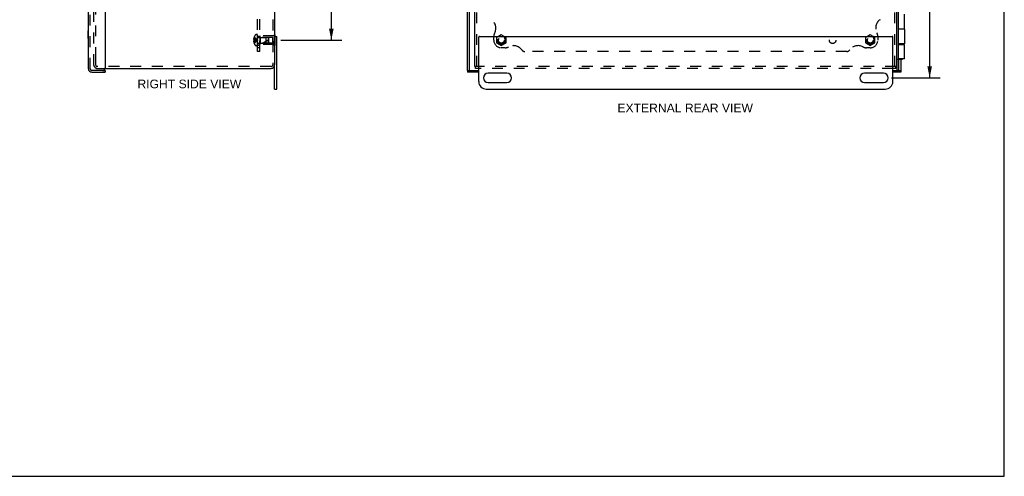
# Model space of a CAD drawing. Header units: inches. Extents: x 0 to 65.4, y 0 to 42.3.
# Tile 5 of 7: x 32.7 to 65.4, y 0 to 15.2. Entities that reach past the tile are written whole.
import ezdxf

# ---------------------------------------------------------------- set-up
doc = ezdxf.new("R2010")
doc.units = ezdxf.units.IN
doc.header["$LTSCALE"] = 3.596154
doc.header["$MEASUREMENT"] = 0
doc.linetypes.add('HIDDEN', pattern=[0.2, 0.1, -0.1])
doc.layers.get('0').update_dxf_attribs({"linetype": 'CONTINUOUS'})
for name, color, linetype in [('DEFAULT_2', 8, 'HIDDEN'), ('DIMENSIONS', 7, 'CONTINUOUS'), ('DOOR_ASSEMBLY', 7, 'CONTINUOUS'), ('SUBPANEL', 7, 'CONTINUOUS')]:
    doc.layers.add(name, color=color, linetype=linetype)
doc.styles.get("Standard").update_dxf_attribs({"font": 'arial.ttf'})
doc.dimstyles.new('DIMSTYLE_1', dxfattribs={"dimtxt": 0.288462, "dimasz": 0.384615, "dimexe": 0.09, "dimexo": 0.07, "dimgap": 0.0375, "dimtad": 0, "dimtih": 1, "dimtoh": 1, "dimzin": 4, "dimdsep": 46, "dimtxsty": 'Standard', "dimblk": '_FILLED', "dimblk1": '_FILLED', "dimblk2": '_FILLED', "dimcen": 0.09, "dimazin": 1, "dimtfac": 1, "dimtdec": 3, "dimtofl": 0, "dimtmove": 0, "dimatfit": 3, "dimldrblk": '_FILLED', "dimfxl": 0, "dimtolj": 1, "dimtzin": 4, "dimarcsym": 0})

# ---------------------------------------------------------------- blocks, each defined once
blk = doc.blocks.new('_FILLED')
at = {"color": 0, "linetype": 'ByBlock'}
blk.add_solid([(0, 0), (-1, 0.2), (-1, -0.2)], dxfattribs=at)
blk = doc.blocks.new('*D12')
at = {"layer": 'DIMENSIONS', "color": 2, "linetype": 'Continuous'}
for p, q in [((61.64, 29.986), (63.253, 29.986)), ((62.907, 29.986), (62.907, 21.9)), ((62.907, 13.236), (62.907, 21.323)), ((61.64, 13.236), (63.253, 13.236))]:
    blk.add_line(p, q, dxfattribs=at)
at = {"layer": 'DIMENSIONS', "color": 2, "linetype": 'Continuous', "xscale": 0.3846153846, "yscale": 0.3846153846, "zscale": 0.3846153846}
for p, rotation in [((62.907, 29.986), 90), ((62.907, 13.236), 270)]:
    blk.add_blockref('_FILLED', p, dxfattribs=dict(at, rotation=rotation))
at = {"layer": 'DIMENSIONS', "color": 2, "linetype": 'Continuous', "insert": (62.907, 21.756), "char_height": 0.2885, "width": 1.00801, "attachment_point": 2, "line_spacing_factor": 0.9}
blk.add_mtext('16.75', dxfattribs=at)
blk = doc.blocks.new('*D13')
at = {"layer": 'DIMENSIONS', "color": 2, "linetype": 'Continuous'}
for p, q in [((41.368, 28.736), (43.386, 28.736)), ((43.04, 28.736), (43.04, 21.9)), ((43.04, 14.486), (43.04, 21.323)), ((41.368, 14.486), (43.386, 14.486))]:
    blk.add_line(p, q, dxfattribs=at)
at = {"layer": 'DIMENSIONS', "color": 2, "linetype": 'Continuous', "xscale": 0.3846153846, "yscale": 0.3846153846, "zscale": 0.3846153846}
for p, rotation in [((43.04, 28.736), 90), ((43.04, 14.486), 270)]:
    blk.add_blockref('_FILLED', p, dxfattribs=dict(at, rotation=rotation))
at = {"layer": 'DIMENSIONS', "color": 2, "linetype": 'Continuous', "insert": (43.04, 21.756), "char_height": 0.2885, "width": 1.00801, "attachment_point": 2, "line_spacing_factor": 0.9}
blk.add_mtext('14.25', dxfattribs=at)

msp = doc.modelspace()

# ---------------------------------------------------------------- linework, layer by layer
at = {"color": 7, "linetype": 'Continuous'}
for p, q in [((65.385, 0), (65.385, 42.308)), ((61.813, 14.927), (61.809, 14.927)), ((61.813, 14.671), (61.813, 14.927)), ((41.162, 14.666), (41.157, 14.666)), ((41.157, 14.611), (41.232, 14.611)), ((41.162, 14.666), (41.162, 14.611)), ((48.684, 14.666), (48.588, 14.611)), ((48.779, 14.611), (48.684, 14.666)), ((60.934, 14.666), (60.838, 14.611)), ((61.029, 14.611), (60.934, 14.666)), ((61.813, 14.671), (61.809, 14.671)), ((41.157, 12.861), (41.157, 13.669)), ((47.809, 13.609), (47.831, 13.609)), ((47.831, 13.549), (47.831, 13.609)), ((61.809, 13.609), (61.787, 13.609)), ((61.787, 13.549), (61.787, 13.609)), ((41.157, 12.861), (41.232, 12.861)), ((0, 0), (65.385, 0))]:
    msp.add_line(p, q, dxfattribs=at)
at = {"color": 3, "linetype": 'Continuous'}
for p, q in [((41.157, 29.554), (41.157, 13.669)), ((47.809, 13.609), (47.809, 29.614)), ((61.809, 29.652), (61.809, 13.609)), ((41.232, 12.861), (41.232, 14.611)), ((47.934, 13.111), (47.934, 14.591)), ((47.954, 14.611), (61.664, 14.611)), ((61.684, 13.111), (61.684, 14.591)), ((35.528, 13.549), (41.037, 13.549)), ((47.934, 13.549), (47.831, 13.549)), ((61.787, 13.549), (61.684, 13.549)), ((48.871, 13.393), (48.246, 13.393)), ((48.246, 13.08), (48.871, 13.08)), ((61.371, 13.393), (60.746, 13.393)), ((60.746, 13.08), (61.371, 13.08)), ((48.184, 12.861), (61.434, 12.861))]:
    msp.add_line(p, q, dxfattribs=at)
for centre, radius, start, end in [((47.954, 14.591), 0.02, 90, 180), ((61.664, 14.591), 0.02, 0, 90), ((41.037, 13.669), 0.12, 270, 360), ((48.184, 13.111), 0.25, 180, 270), ((48.246, 13.236), 0.156, 90, 270), ((48.871, 13.236), 0.156, 270, 90), ((60.746, 13.236), 0.156, 90, 270), ((61.371, 13.236), 0.156, 270, 90), ((61.434, 13.111), 0.25, 270, 360)]:
    msp.add_arc(centre, radius, start, end, dxfattribs=at)
at = {"layer": 'DEFAULT_2', "color": 8, "linetype": 'HIDDEN'}
for p, q in [((35.157, 13.661), (35.157, 29.562)), ((41.097, 29.554), (41.097, 13.669)), ((47.869, 13.609), (47.869, 29.614)), ((61.749, 13.609), (61.749, 29.652)), ((35.217, 13.899), (35.217, 29.324)), ((40.473, 14.521), (40.458, 14.521)), ((40.473, 14.451), (40.458, 14.451)), ((40.473, 14.555), (40.463, 14.555)), ((40.473, 14.502), (40.463, 14.502)), ((40.473, 14.471), (40.463, 14.471)), ((40.473, 14.418), (40.463, 14.418)), ((40.474, 14.586), (40.473, 14.586)), ((40.474, 14.586), (40.473, 14.585)), ((40.473, 14.585), (40.473, 14.502)), ((40.474, 14.502), (40.473, 14.502)), ((40.473, 14.502), (40.496, 14.5)), ((40.473, 14.471), (40.496, 14.473)), ((40.473, 14.471), (40.474, 14.471)), ((40.473, 14.471), (40.473, 14.388)), ((40.473, 14.388), (40.474, 14.387)), ((40.474, 14.387), (40.473, 14.387)), ((40.474, 14.502), (40.474, 14.499)), ((40.474, 14.473), (40.474, 14.471)), ((40.496, 14.473), (40.517, 14.475)), ((40.517, 14.475), (40.538, 14.478)), ((40.538, 14.478), (40.559, 14.48)), ((40.587, 14.673), (40.54, 14.673)), ((40.559, 14.48), (40.578, 14.483)), ((40.587, 14.3), (40.587, 14.673)), ((40.615, 14.58), (40.862, 14.58)), ((40.615, 14.392), (40.862, 14.392)), ((41.141, 14.626), (40.662, 14.626)), ((40.662, 14.626), (40.662, 14.346)), ((40.672, 14.581), (40.662, 14.591)), ((40.672, 14.391), (40.662, 14.381)), ((41.099, 14.581), (40.672, 14.581)), ((40.672, 14.581), (40.672, 14.391)), ((41.099, 14.391), (40.672, 14.391)), ((40.952, 14.571), (40.862, 14.58)), ((40.862, 14.58), (40.862, 14.392)), ((40.952, 14.401), (40.862, 14.392)), ((40.962, 14.56), (40.952, 14.571)), ((40.952, 14.401), (40.952, 14.571)), ((40.962, 14.412), (40.952, 14.401)), ((40.962, 14.412), (40.962, 14.56)), ((41.099, 14.391), (41.099, 14.581)), ((41.157, 14.666), (41.141, 14.666)), ((41.141, 14.666), (41.141, 14.306)), ((41.162, 14.576), (41.141, 14.576)), ((41.162, 14.396), (41.141, 14.396)), ((41.162, 14.611), (41.162, 14.306)), ((48.588, 14.611), (48.528, 14.576)), ((48.528, 14.576), (48.528, 14.396)), ((48.528, 14.396), (48.684, 14.306)), ((48.684, 14.306), (48.84, 14.396)), ((48.84, 14.576), (48.779, 14.611)), ((48.84, 14.396), (48.84, 14.576)), ((60.838, 14.611), (60.778, 14.576)), ((60.778, 14.576), (60.778, 14.396)), ((60.778, 14.396), (60.934, 14.306)), ((60.934, 14.306), (61.09, 14.396)), ((61.09, 14.576), (61.029, 14.611)), ((61.09, 14.396), (61.09, 14.576)), ((40.587, 14.3), (40.54, 14.3)), ((41.141, 14.346), (40.662, 14.346)), ((41.162, 14.306), (41.141, 14.306)), ((35.217, 13.661), (35.217, 13.899)), ((41.037, 13.609), (35.269, 13.609)), ((35.269, 13.549), (35.528, 13.549)), ((61.787, 13.609), (47.831, 13.609)), ((61.684, 13.549), (47.934, 13.549))]:
    msp.add_line(p, q, dxfattribs=at)
for points in [[(40.463, 14.555), (40.462, 14.551), (40.462, 14.546), (40.461, 14.542), (40.46, 14.538), (40.46, 14.534), (40.459, 14.53), (40.459, 14.525), (40.458, 14.521)], [(40.458, 14.521), (40.459, 14.519), (40.459, 14.517), (40.46, 14.514), (40.46, 14.512), (40.461, 14.509), (40.461, 14.507), (40.462, 14.504), (40.463, 14.502)], [(40.463, 14.471), (40.462, 14.468), (40.461, 14.466), (40.461, 14.463), (40.46, 14.461), (40.46, 14.458), (40.459, 14.456), (40.459, 14.454), (40.458, 14.451)], [(40.458, 14.451), (40.459, 14.447), (40.459, 14.443), (40.46, 14.439), (40.46, 14.435), (40.461, 14.43), (40.462, 14.426), (40.462, 14.422), (40.463, 14.418)], [(40.473, 14.555), (40.496, 14.545), (40.517, 14.535), (40.538, 14.524), (40.558, 14.512), (40.578, 14.5), (40.597, 14.486)], [(40.473, 14.521), (40.496, 14.516), (40.517, 14.511), (40.538, 14.506), (40.558, 14.5), (40.578, 14.493), (40.597, 14.486)], [(40.473, 14.486), (40.473, 14.489), (40.473, 14.492), (40.473, 14.494), (40.474, 14.497), (40.474, 14.499), (40.474, 14.502)], [(40.474, 14.497), (40.473, 14.494), (40.473, 14.492)], [(40.473, 14.451), (40.496, 14.456), (40.517, 14.461), (40.538, 14.467), (40.558, 14.473), (40.578, 14.48), (40.597, 14.486)], [(40.474, 14.471), (40.474, 14.473), (40.474, 14.476), (40.473, 14.479), (40.473, 14.481), (40.473, 14.484), (40.473, 14.486)], [(40.473, 14.418), (40.496, 14.427), (40.517, 14.438), (40.538, 14.449), (40.558, 14.46), (40.578, 14.473), (40.597, 14.486)], [(40.473, 14.481), (40.473, 14.479), (40.474, 14.476)], [(40.474, 14.586), (40.496, 14.572), (40.517, 14.557), (40.538, 14.541), (40.559, 14.524), (40.578, 14.506), (40.597, 14.486)], [(40.474, 14.387), (40.496, 14.401), (40.517, 14.416), (40.538, 14.432), (40.559, 14.449), (40.578, 14.467), (40.597, 14.486)], [(40.496, 14.5), (40.517, 14.497), (40.538, 14.495), (40.559, 14.492), (40.578, 14.489), (40.597, 14.486)], [(40.517, 14.497), (40.538, 14.495), (40.558, 14.492), (40.578, 14.489), (40.597, 14.486)], [(40.558, 14.48), (40.578, 14.483), (40.597, 14.486)]]:
    msp.add_lwpolyline(points, dxfattribs=at)
for centre, radius in [((48.684, 14.486), 0.14), ((48.684, 14.486), 0.105), ((48.684, 14.486), 0.095), ((60.934, 14.486), 0.14), ((60.934, 14.486), 0.105), ((60.934, 14.486), 0.095)]:
    msp.add_circle(centre, radius, dxfattribs=at)
for centre, radius, start, end in [((40.716, 14.486), 0.261, 157.9106, 164.8059), ((40.716, 14.486), 0.261, 195.1941, 202.0894), ((40.716, 14.486), 0.262, 136.4862, 157.6387), ((40.716, 14.486), 0.262, 202.3613, 223.5138), ((40.54, 14.653), 0.02, 90, 136.4862), ((40.615, 14.609), 0.0282, 180, 270), ((40.615, 14.364), 0.0282, 90, 180), ((41.132, 13.941), 0.571, 107.3354, 127.8138), ((40.54, 14.32), 0.02, 223.5138, 270), ((35.269, 13.661), 0.112, 180, 270), ((35.269, 13.661), 0.052, 180, 270), ((41.037, 13.669), 0.06, 270, 360)]:
    msp.add_arc(centre, radius, start, end, dxfattribs=at)
at = {"layer": 'DOOR_ASSEMBLY', "color": 3, "linetype": 'Continuous'}
for p, q in [((34.972, 13.536), (34.972, 29.687)), ((47.559, 13.484), (47.559, 15.789)), ((35.532, 15.674), (35.532, 13.574)), ((61.876, 14.869), (61.876, 15.349)), ((62.069, 14.869), (62.069, 15.349)), ((62.069, 14.853), (61.869, 14.853)), ((61.876, 14.869), (62.069, 14.869)), ((62.069, 14.853), (62.069, 14.369)), ((62.069, 14.369), (61.873, 14.369)), ((61.876, 14.349), (62.069, 14.349)), ((61.876, 13.866), (61.876, 14.349)), ((62.069, 13.866), (62.069, 14.349)), ((61.823, 13.491), (61.823, 13.861)), ((62.069, 13.866), (61.876, 13.866)), ((61.944, 13.861), (61.944, 13.484)), ((35.084, 13.424), (35.532, 13.424)), ((47.934, 13.424), (47.559, 13.424)), ((61.944, 13.424), (61.684, 13.424))]:
    msp.add_line(p, q, dxfattribs=at)
at = {"layer": 'DOOR_ASSEMBLY', "color": 8, "linetype": 'HIDDEN'}
for p, q in [((35.032, 13.536), (35.032, 29.687)), ((35.442, 13.484), (35.084, 13.484))]:
    msp.add_line(p, q, dxfattribs=at)
at = {"layer": 'DOOR_ASSEMBLY', "color": 7, "linetype": 'Continuous'}
for p, q in [((61.869, 13.861), (61.869, 29.361)), ((47.619, 15.789), (47.619, 13.484)), ((34.967, 14.802), (34.972, 14.802)), ((34.967, 14.546), (34.967, 14.802)), ((61.869, 14.869), (61.876, 14.869)), ((61.885, 14.853), (61.885, 14.869)), ((62.008, 14.853), (62.008, 14.869)), ((34.967, 14.546), (34.972, 14.546)), ((61.873, 14.489), (61.869, 14.489)), ((61.873, 14.233), (61.873, 14.489)), ((61.873, 14.233), (61.869, 14.233)), ((61.873, 14.349), (61.876, 14.349)), ((61.885, 14.349), (61.885, 14.369)), ((62.008, 14.349), (62.008, 14.369)), ((61.809, 13.861), (61.883, 13.861)), ((61.869, 13.866), (61.876, 13.866)), ((61.884, 13.484), (61.884, 13.861)), ((61.885, 13.861), (61.885, 13.866)), ((61.885, 13.861), (62.008, 13.861)), ((62.008, 13.861), (62.008, 13.866)), ((35.442, 13.484), (35.532, 13.484)), ((35.532, 13.484), (35.532, 13.424)), ((47.559, 13.484), (47.934, 13.484)), ((47.559, 13.484), (47.559, 13.424)), ((61.684, 13.484), (61.944, 13.484)), ((61.823, 13.491), (61.883, 13.491)), ((61.944, 13.484), (61.944, 13.424))]:
    msp.add_line(p, q, dxfattribs=at)
at = {"layer": 'DOOR_ASSEMBLY', "color": 3, "linetype": 'Continuous'}
for centre, radius, start, end in [((35.084, 13.536), 0.112, 180, 270), ((35.442, 13.574), 0.09, 270, 360)]:
    msp.add_arc(centre, radius, start, end, dxfattribs=at)
at = {"layer": 'DOOR_ASSEMBLY', "color": 8, "linetype": 'HIDDEN'}
msp.add_arc((35.084, 13.536), 0.052, 180, 270, dxfattribs=at)
at = {"layer": 'SUBPANEL', "color": 8, "linetype": 'HIDDEN'}
for p, q in [((40.587, 14.111), (40.587, 29.111)), ((40.662, 14.111), (40.662, 29.111)), ((40.662, 14.611), (40.587, 14.611)), ((40.662, 14.595), (40.587, 14.595)), ((48.434, 14.486), (48.434, 14.611)), ((61.184, 14.611), (61.184, 14.486)), ((40.662, 14.377), (40.587, 14.377)), ((40.662, 14.361), (40.587, 14.361)), ((40.662, 14.305), (40.587, 14.305)), ((40.662, 14.236), (40.587, 14.236)), ((40.662, 14.111), (40.587, 14.111)), ((48.809, 14.236), (48.684, 14.236)), ((60.151, 14.111), (49.466, 14.111)), ((60.934, 14.236), (60.809, 14.236))]:
    msp.add_line(p, q, dxfattribs=at)
for centre, radius in [((48.684, 14.486), 0.125), ((59.684, 14.486), 0.109), ((60.934, 14.486), 0.125)]:
    msp.add_circle(centre, radius, dxfattribs=at)
for centre, radius, start, end in [((48.159, 14.889), 0.344, 332.1089, 54.1013), ((61.459, 14.889), 0.344, 125.8987, 207.8911), ((48.684, 14.611), 0.25, 152.1089, 180), ((60.934, 14.611), 0.25, 0, 27.8911), ((48.684, 14.486), 0.25, 180, 270), ((60.934, 14.486), 0.25, 270, 360), ((48.809, 14.486), 0.25, 270, 297.8911), ((49.086, 13.961), 0.344, 35.8987, 117.8911), ((49.466, 14.236), 0.125, 215.8987, 270), ((60.151, 14.236), 0.125, 270, 324.1013), ((60.531, 13.961), 0.344, 62.1089, 144.1013), ((60.809, 14.486), 0.25, 242.1089, 270)]:
    msp.add_arc(centre, radius, start, end, dxfattribs=at)

# ---------------------------------------------------------------- texts
at = {"layer": 'DIMENSIONS', "color": 2, "linetype": 'Continuous', "char_height": 0.28846, "attachment_point": 2, "line_spacing_factor": 0.9}
for s, insert, width in [('RIGHT SIDE VIEW', (38.326, 13.177), 3.44009), ('EXTERNAL REAR VIEW', (54.789, 12.38), 4.49099)]:
    msp.add_mtext(s, dxfattribs=dict(at, insert=insert, width=width))

# ---------------------------------------------------------------- dimensions: what is measured, and where the dimension line sits
at = {"layer": 'DIMENSIONS', "color": 2, "linetype": 'Continuous'}
for base, p1, p2, picture, middle in [((62.907, 13.236), (61.57, 29.986), (61.57, 13.236), '*D12', (62.921, 21.61)), ((43.04, 14.486), (41.298, 28.736), (41.298, 14.486), '*D13', (43.053, 21.61))]:
    dim = msp.add_linear_dim(base=base, p1=p1, p2=p2, angle=270, dimstyle='DIMSTYLE_1', dxfattribs=at)
    dim.commit()
    dim.dimension.update_dxf_attribs({"geometry": picture, "text_midpoint": middle, "dimtype": 160})

doc.saveas('drawing.dxf')
